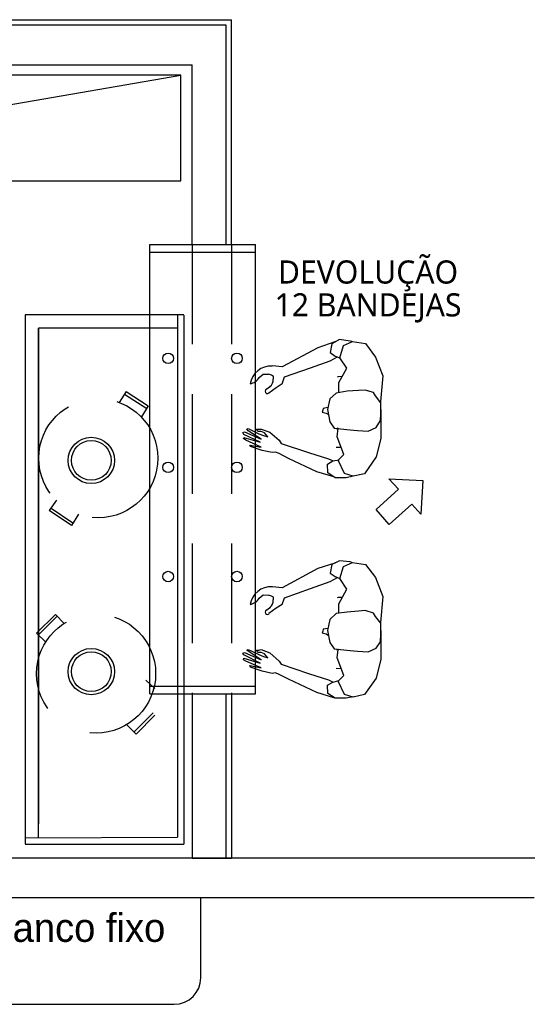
# Model space of a CAD drawing. Header units: millimetres. Extents: x 335 to 739275, y -1 to 84.
# Tile 29 of 71: x 390.3 to 392.85, y 21.3 to 26.24. Entities that reach past the tile are written whole.
import ezdxf

# ---------------------------------------------------------------- set-up
doc = ezdxf.new("R2010")
doc.units = ezdxf.units.MM
doc.header["$MEASUREMENT"] = 0
doc.linetypes.add('Dashed', pattern=[0.75, 0.5, -0.25])
doc.styles.add('CenturyGothic', font='GOTHIC.TTF')
doc.styles.add('TrebuchetMS', font='trebuc.ttf')

msp = doc.modelspace()

# ---------------------------------------------------------------- linework, layer by layer
at = {"color": 7}
for p, q in [((382.4087, 26.2387), (391.3637, 26.2387)), ((391.3637, 25.1107), (391.3637, 26.2387)), ((383.8687, 26.0127), (391.1657, 26.0127)), ((391.1657, 25.1107), (391.1657, 26.0127)), ((388.0567, 25.4307), (391.1087, 25.9607)), ((390.9537, 22.8557), (390.9537, 25.1107)), ((391.1657, 25.1107), (391.3637, 25.1107)), ((391.4837, 22.8557), (391.4837, 25.1107)), ((391.1247, 24.7587), (390.3287, 24.7587)), ((390.3287, 24.7587), (390.3287, 22.1047)), ((391.0927, 24.7567), (391.0927, 22.1377)), ((391.1247, 24.7567), (391.1247, 22.1027)), ((390.3957, 22.1367), (390.3957, 24.6917)), ((390.3957, 24.6917), (390.3957, 22.2037)), ((391.0927, 24.6917), (390.3957, 24.6917)), ((391.8817, 24.6227), (391.7967, 24.5917)), ((391.8657, 24.6117), (391.8577, 24.5697)), ((391.9047, 24.6337), (391.8657, 24.6117)), ((391.8847, 24.6227), (391.8817, 24.6227)), ((391.9587, 24.6257), (391.9047, 24.6337)), ((391.9057, 24.5427), (391.9247, 24.6037)), ((391.9247, 24.6037), (391.9697, 24.6237)), ((391.9667, 24.6237), (391.9587, 24.6257)), ((391.9697, 24.6237), (392.0357, 24.6137)), ((392.0357, 24.6137), (392.0857, 24.5457)), ((391.7967, 24.5917), (391.6177, 24.4967)), ((391.8577, 24.5697), (391.8827, 24.5507)), ((391.6177, 24.4967), (391.5687, 24.5027)), ((391.7597, 24.4927), (391.8577, 24.5277)), ((391.8577, 24.5277), (391.8947, 24.5477)), ((391.8827, 24.5507), (391.9057, 24.5427)), ((391.9407, 24.4907), (391.9057, 24.5427)), ((392.0857, 24.5457), (392.1217, 24.4527)), ((391.5027, 24.4437), (391.5227, 24.4607)), ((391.5227, 24.4607), (391.5487, 24.4597)), ((391.5637, 24.4557), (391.5487, 24.4597)), ((391.5747, 24.4487), (391.5637, 24.4557)), ((391.6297, 24.4477), (391.7597, 24.4927)), ((391.9007, 24.4187), (391.9407, 24.4907)), ((391.5747, 24.4367), (391.5747, 24.4507)), ((391.6177, 24.4117), (391.5867, 24.3917)), ((391.6177, 24.4117), (391.6297, 24.4477)), ((391.8987, 24.4477), (391.8927, 24.4447)), ((391.9167, 24.4487), (391.8987, 24.4477)), ((391.9007, 24.3677), (391.9007, 24.4187)), ((392.1217, 24.4527), (392.1097, 24.3227)), ((391.5347, 24.3837), (391.5587, 24.3997)), ((391.5867, 24.3917), (391.5507, 24.3647)), ((391.8887, 24.3647), (391.8567, 24.3357)), ((391.9427, 24.3757), (391.8887, 24.3647)), ((391.9997, 24.3787), (391.9427, 24.3757)), ((392.0327, 24.3807), (391.9997, 24.3787)), ((392.0757, 24.3687), (392.0327, 24.3807)), ((392.0847, 24.3517), (392.0757, 24.3687)), ((391.8567, 24.3357), (391.8447, 24.2837)), ((392.1117, 24.3167), (392.0847, 24.3517)), ((392.1097, 24.3227), (392.1097, 24.3197)), ((392.1117, 24.2647), (392.1117, 24.3167)), ((391.8207, 24.2797), (391.8187, 24.2697)), ((391.8187, 24.2697), (391.8387, 24.2647)), ((391.8227, 24.2887), (391.8207, 24.2797)), ((391.8457, 24.2937), (391.8227, 24.2887)), ((391.8387, 24.2647), (391.8497, 24.2577)), ((391.8447, 24.2837), (391.8567, 24.2217)), ((392.1097, 24.2277), (392.1117, 24.2647)), ((392.1117, 24.2837), (392.1127, 24.2807)), ((392.1127, 24.2807), (392.1127, 24.1367)), ((391.8567, 24.2217), (391.8787, 24.1897)), ((392.0887, 24.1927), (392.1097, 24.2277)), ((391.4207, 24.1677), (391.4277, 24.1717)), ((391.4247, 24.1577), (391.4207, 24.1677)), ((391.5067, 24.1197), (391.4247, 24.1577)), ((391.4277, 24.1717), (391.5127, 24.1337)), ((391.4407, 24.1847), (391.4477, 24.1877)), ((391.4467, 24.1767), (391.4407, 24.1847)), ((391.5127, 24.1337), (391.4467, 24.1767)), ((391.4477, 24.1877), (391.4997, 24.1607)), ((391.4887, 24.1837), (391.4997, 24.1837)), ((391.4957, 24.1727), (391.4887, 24.1837)), ((391.5117, 24.1727), (391.4957, 24.1727)), ((391.4997, 24.1837), (391.5127, 24.1847)), ((391.4997, 24.1607), (391.5237, 24.1527)), ((391.5287, 24.1657), (391.5117, 24.1727)), ((391.5127, 24.1847), (391.5547, 24.1687)), ((391.5447, 24.1457), (391.5287, 24.1657)), ((391.5547, 24.1687), (391.6017, 24.1287)), ((391.8787, 24.1897), (391.9587, 24.1817)), ((391.8977, 24.1887), (391.8897, 24.1847)), ((391.8937, 24.1457), (391.8987, 24.1887)), ((391.9587, 24.1817), (391.9957, 24.1777)), ((391.9957, 24.1777), (392.0487, 24.1737)), ((392.0487, 24.1737), (392.0887, 24.1927)), ((391.4227, 24.1367), (391.4247, 24.1417)), ((391.4357, 24.1287), (391.4227, 24.1367)), ((391.4247, 24.1417), (391.5067, 24.1197)), ((391.5127, 24.0947), (391.4357, 24.1287)), ((391.5237, 24.1527), (391.5447, 24.1457)), ((391.6017, 24.1287), (391.6117, 24.1127)), ((391.6117, 24.1127), (391.7497, 24.0667)), ((391.9257, 24.0567), (391.8937, 24.1457)), ((392.1127, 24.1367), (392.0887, 24.0447)), ((391.4587, 24.0977), (391.4547, 24.1047)), ((391.4547, 24.1047), (391.5127, 24.0947)), ((391.5167, 24.0777), (391.4587, 24.0977)), ((391.5667, 24.0667), (391.5167, 24.0777)), ((391.5837, 24.0687), (391.5667, 24.0667)), ((391.6017, 24.0617), (391.5837, 24.0687)), ((391.6497, 24.0367), (391.6017, 24.0617)), ((391.7497, 24.0667), (391.8497, 24.0347)), ((391.8887, 24.0937), (391.9137, 24.0937)), ((391.7907, 23.9697), (391.6497, 24.0367)), ((391.8447, 24.0087), (391.8707, 24.0247)), ((391.8457, 23.9657), (391.8447, 24.0087)), ((391.8497, 24.0347), (391.8737, 24.0247)), ((391.8707, 24.0247), (391.9027, 24.0307)), ((391.8987, 24.0287), (391.9257, 24.0567)), ((391.9297, 23.9617), (391.8987, 24.0287)), ((392.0887, 24.0447), (392.0297, 23.9607)), ((391.8767, 23.9447), (391.7907, 23.9697)), ((391.8827, 23.9407), (391.8457, 23.9657)), ((391.9737, 23.9487), (391.9297, 23.9617)), ((392.0297, 23.9607), (391.9737, 23.9487)), ((391.8777, 23.9447), (391.8767, 23.9447)), ((391.9377, 23.9407), (391.8827, 23.9407)), ((391.9727, 23.9487), (391.9377, 23.9407)), ((392.1997, 23.8827), (392.1527, 23.9347)), ((392.1527, 23.9347), (392.3227, 23.9267)), ((392.3227, 23.9267), (392.3127, 23.7587)), ((392.0887, 23.7817), (392.1997, 23.8827)), ((392.1537, 23.7067), (392.0887, 23.7817)), ((392.2667, 23.8077), (392.1537, 23.7067)), ((392.3127, 23.7587), (392.2667, 23.8077)), ((391.9047, 23.5237), (391.8657, 23.5047)), ((391.9587, 23.5187), (391.9047, 23.5237)), ((391.9247, 23.4957), (391.9697, 23.5157)), ((391.9667, 23.5147), (391.9587, 23.5187)), ((391.9697, 23.5157), (392.0357, 23.5047)), ((391.7967, 23.4847), (391.6177, 23.3877)), ((391.8817, 23.5127), (391.7967, 23.4847)), ((391.8657, 23.5047), (391.8577, 23.4617)), ((391.8847, 23.5127), (391.8817, 23.5127)), ((391.9057, 23.4357), (391.9247, 23.4957)), ((392.0357, 23.5047), (392.0857, 23.4397)), ((391.7597, 23.3857), (391.8577, 23.4207)), ((391.8577, 23.4617), (391.8827, 23.4447)), ((391.8577, 23.4207), (391.8947, 23.4397)), ((391.8827, 23.4447), (391.9057, 23.4357)), ((391.9407, 23.3817), (391.9057, 23.4357)), ((392.0857, 23.4397), (392.1217, 23.3447)), ((391.6177, 23.3877), (391.5687, 23.3927)), ((391.6297, 23.3377), (391.7597, 23.3857)), ((391.9007, 23.3087), (391.9407, 23.3817)), ((391.5027, 23.3357), (391.5227, 23.3537)), ((391.5227, 23.3537), (391.5487, 23.3517)), ((391.5637, 23.3457), (391.5487, 23.3517)), ((391.5747, 23.3407), (391.5637, 23.3457)), ((391.5747, 23.3277), (391.5747, 23.3407)), ((391.6177, 23.3047), (391.6297, 23.3377)), ((391.8987, 23.3397), (391.8927, 23.3377)), ((391.9167, 23.3397), (391.8987, 23.3397)), ((392.1217, 23.3447), (392.1097, 23.2137)), ((391.5347, 23.2747), (391.5587, 23.2907)), ((391.5867, 23.2857), (391.5507, 23.2587)), ((391.6177, 23.3047), (391.5867, 23.2857)), ((391.9007, 23.2607), (391.9007, 23.3087)), ((391.9997, 23.2707), (391.9427, 23.2667)), ((392.0327, 23.2747), (391.9997, 23.2707)), ((392.0757, 23.2607), (392.0327, 23.2747)), ((391.8567, 23.2287), (391.8447, 23.1747)), ((391.8887, 23.2587), (391.8567, 23.2287)), ((391.9427, 23.2667), (391.8887, 23.2587)), ((392.0847, 23.2447), (392.0757, 23.2607)), ((392.1117, 23.2107), (392.0847, 23.2447)), ((391.8207, 23.1707), (391.8187, 23.1627)), ((391.8227, 23.1807), (391.8207, 23.1707)), ((391.8457, 23.1847), (391.8227, 23.1807)), ((391.8447, 23.1747), (391.8567, 23.1147)), ((392.1097, 23.2137), (392.1097, 23.2127)), ((392.1117, 23.1577), (392.1117, 23.2107)), ((392.1117, 23.1747), (392.1127, 23.1737)), ((392.1127, 23.1737), (392.1127, 23.0307)), ((391.8187, 23.1627), (391.8387, 23.1577)), ((391.8387, 23.1577), (391.8497, 23.1497)), ((392.1097, 23.1177), (392.1117, 23.1577)), ((391.4407, 23.0757), (391.4477, 23.0797)), ((391.4467, 23.0697), (391.4407, 23.0757)), ((391.4477, 23.0797), (391.4997, 23.0537)), ((391.4887, 23.0757), (391.4997, 23.0757)), ((391.4957, 23.0637), (391.4887, 23.0757)), ((391.4997, 23.0757), (391.5127, 23.0787)), ((391.5127, 23.0787), (391.5547, 23.0627)), ((391.8567, 23.1147), (391.8787, 23.0817)), ((391.8787, 23.0817), (391.9587, 23.0747)), ((391.8977, 23.0797), (391.8897, 23.0757)), ((391.8937, 23.0377), (391.8987, 23.0797)), ((391.9587, 23.0747), (391.9957, 23.0707)), ((391.9957, 23.0707), (392.0487, 23.0677)), ((392.0487, 23.0677), (392.0887, 23.0857)), ((392.0887, 23.0857), (392.1097, 23.1177)), ((391.4207, 23.0597), (391.4277, 23.0637)), ((391.4247, 23.0517), (391.4207, 23.0597)), ((391.4227, 23.0277), (391.4247, 23.0357)), ((391.4357, 23.0197), (391.4227, 23.0277)), ((391.5067, 23.0107), (391.4247, 23.0517)), ((391.4247, 23.0357), (391.5067, 23.0107)), ((391.4277, 23.0637), (391.5127, 23.0267)), ((391.5127, 23.0267), (391.4467, 23.0697)), ((391.5117, 23.0637), (391.4957, 23.0637)), ((391.4997, 23.0537), (391.5237, 23.0437)), ((391.5287, 23.0577), (391.5117, 23.0637)), ((391.5237, 23.0437), (391.5447, 23.0377)), ((391.5447, 23.0377), (391.5287, 23.0577)), ((391.5547, 23.0627), (391.6017, 23.0197)), ((391.9257, 22.9477), (391.8937, 23.0377)), ((392.1127, 23.0307), (392.0887, 22.9357)), ((391.5127, 22.9877), (391.4357, 23.0197)), ((391.4587, 22.9897), (391.4547, 22.9987)), ((391.4547, 22.9987), (391.5127, 22.9877)), ((391.5167, 22.9697), (391.4587, 22.9897)), ((391.6017, 23.0197), (391.6117, 23.0057)), ((391.6117, 23.0057), (391.7497, 22.9587)), ((391.8887, 22.9857), (391.9137, 22.9837)), ((391.5667, 22.9587), (391.5167, 22.9697)), ((391.5837, 22.9617), (391.5667, 22.9587)), ((391.6017, 22.9537), (391.5837, 22.9617)), ((391.6497, 22.9297), (391.6017, 22.9537)), ((391.7907, 22.8627), (391.6497, 22.9297)), ((391.7497, 22.9587), (391.8497, 22.9267)), ((391.8497, 22.9267), (391.8737, 22.9157)), ((391.8707, 22.9147), (391.9027, 22.9237)), ((391.8987, 22.9197), (391.9257, 22.9477)), ((392.0887, 22.9357), (392.0297, 22.8527)), ((391.8447, 22.9007), (391.8707, 22.9147)), ((391.8457, 22.8587), (391.8447, 22.9007)), ((391.9297, 22.8527), (391.8987, 22.9197)), ((390.9537, 22.8557), (391.4837, 22.8557)), ((391.1657, 22.8557), (391.3637, 22.8557)), ((391.8767, 22.8357), (391.7907, 22.8627)), ((391.8827, 22.8347), (391.8457, 22.8587)), ((391.8777, 22.8357), (391.8767, 22.8357)), ((391.9377, 22.8347), (391.8827, 22.8347)), ((391.9737, 22.8397), (391.9297, 22.8527)), ((391.9727, 22.8407), (391.9377, 22.8347)), ((392.0297, 22.8527), (391.9737, 22.8397)), ((390.3287, 22.1347), (391.0927, 22.1377)), ((390.3287, 22.1027), (391.1247, 22.1027)), ((394.8337, 22.0327), (386.4077, 22.0327)), ((391.1627, 22.0337), (391.3577, 22.0337)), ((391.1657, 22.0327), (391.3637, 22.0327)), ((391.3577, 22.0337), (394.8187, 22.0337)), ((392.7377, 21.8337), (386.4077, 21.8337)), ((386.4127, 21.8347), (392.8807, 21.8347)), ((391.2097, 21.4317), (391.2097, 21.8347)), ((391.2097, 21.4317), (391.2097, 21.8347)), ((389.4597, 21.2987), (391.0767, 21.2987)), ((389.4597, 21.2987), (391.0767, 21.2987))]:
    msp.add_line(p, q, dxfattribs=at)
at = {"color": 7, "linetype": 'Continuous'}
for p, q in [((390.9537, 25.1107), (391.4837, 25.1107)), ((390.9537, 25.0717), (391.4837, 25.0717)), ((390.9537, 22.8957), (391.4837, 22.8957))]:
    msp.add_line(p, q, dxfattribs=at)
at = {"color": 7, "linetype": 'Dashed'}
for p, q in [((391.1657, 25.1107), (391.1657, 22.8557)), ((391.3637, 25.1107), (391.3637, 22.8557)), ((390.8357, 24.3737), (390.7997, 24.3177)), ((390.8277, 24.3607), (390.9387, 24.2887)), ((390.8357, 24.3737), (390.9457, 24.3007)), ((390.9457, 24.3007), (390.9117, 24.2457)), ((390.4857, 23.8277), (390.4497, 23.7757)), ((390.4497, 23.7757), (390.4517, 23.7757)), ((390.5617, 23.7017), (390.4497, 23.7757)), ((390.5687, 23.7127), (390.4597, 23.7857)), ((390.5967, 23.7577), (390.5617, 23.7017)), ((390.4807, 23.2547), (390.3857, 23.1607)), ((390.4887, 23.2457), (390.3957, 23.1527)), ((390.4807, 23.2547), (390.5257, 23.2077)), ((390.3857, 23.1607), (390.4327, 23.1157)), ((390.9347, 22.9257), (390.9787, 22.8827)), ((390.8757, 22.6657), (390.9707, 22.7607)), ((390.8857, 22.6547), (390.9787, 22.7497)), ((390.8387, 22.7017), (390.8857, 22.6547))]:
    msp.add_line(p, q, dxfattribs=at)
at = {"color": 7}
for points in [[(391.3367, 25.1107), (391.3367, 26.2117), (382.4087, 26.2117)], [(391.1657, 22.8557), (391.1657, 22.0327)], [(391.3367, 22.0327), (391.3367, 22.8557)], [(391.3637, 22.8557), (391.3637, 22.0327)], [(391.1657, 22.0327), (391.3637, 22.0327)]]:
    msp.add_lwpolyline(points, dxfattribs=at)
msp.add_lwpolyline([(388.0567, 25.4307), (391.1087, 25.4307), (391.1087, 25.9607), (388.0567, 25.9607), (388.0567, 25.4307)], close=True, dxfattribs=at)
for centre, radius in [((391.0457, 24.5397), 0.0265), ((391.3907, 24.5397), 0.0265), ((390.6607, 24.0277), 0.1161), ((390.6607, 24.0277), 0.0995), ((391.0457, 23.9927), 0.0265), ((391.3907, 23.9927), 0.0265), ((391.0457, 23.4447), 0.0265), ((391.3907, 23.4447), 0.0265), ((390.6607, 22.9677), 0.1161), ((390.6607, 22.9677), 0.0995)]:
    msp.add_circle(centre, radius, dxfattribs=at)
at = {"color": 7, "linetype": 'Dashed'}
for centre in [(390.6957, 24.0387), (390.6847, 22.9577)]:
    msp.add_circle(centre, 0.2985, dxfattribs=at)
at = {"color": 7}
for centre, radius, start, end in [((391.5607, 24.3957), 0.1052, 86.2774, 171.515), ((391.4407, 24.4827), 0.0731, 282.915, 327.89), ((391.5287, 24.4327), 0.0439, 308.238, 3.7035), ((391.5437, 24.3747), 0.0117, 114.968, 311.174), ((391.5607, 23.2887), 0.1052, 86.2774, 171.515), ((391.4407, 23.3757), 0.0731, 282.915, 327.89), ((391.5287, 23.3247), 0.0439, 308.238, 3.7035), ((391.5437, 23.2667), 0.0117, 114.968, 311.174), ((391.0767, 21.4317), 0.1327, 270, 0), ((391.0767, 21.4317), 0.1327, 270, 0)]:
    msp.add_arc(centre, radius, start, end, dxfattribs=at)

# ---------------------------------------------------------------- texts
at = {"color": 7, "line_spacing_factor": 0.798}
for s, insert, char_height, width, attachment_point, style in [('DEVOLUÇÃO', (392.0477, 24.8757), 0.11609, 1.719227, 8, 'TrebuchetMS'), ('12 BANDEJAS', (392.0477, 24.7191), 0.116086, 1.853614, 8, 'TrebuchetMS'), ('Banco fixo', (390.1387, 21.6099), 0.14299, 1.843022, 7, 'CenturyGothic')]:
    msp.add_mtext(s, dxfattribs=dict(at, insert=insert, char_height=char_height, width=width, attachment_point=attachment_point, style=style))

doc.saveas('drawing.dxf')
